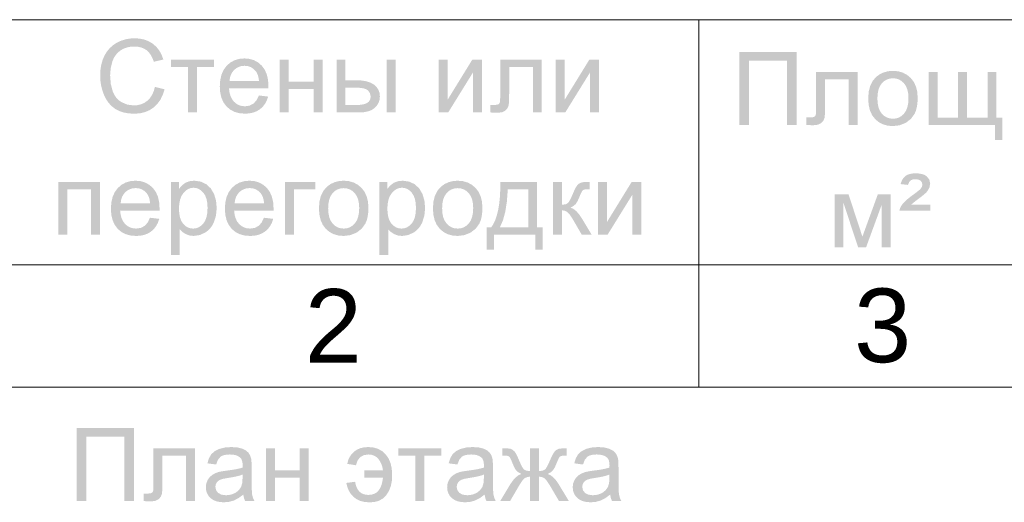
# Model space of a CAD drawing. Header units: millimetres. Extents: x 1527433 to 14789979, y -66543 to 11310.
# Tile 53 of 122: x 1959261 to 1963286, y -43444 to -41473. Entities that reach past the tile are written whole.
import ezdxf

# ---------------------------------------------------------------- set-up
doc = ezdxf.new("R2010")
doc.units = ezdxf.units.MM
doc.styles.get("Standard").update_dxf_attribs({"font": 'isocpeur.ttf', "height": 250})

msp = doc.modelspace()

# ---------------------------------------------------------------- hatches: boundary and pattern name
h = msp.add_hatch(color=7)
h.dxf.hatch_style = 2
h.paths.add_polyline_path([(1959813.723, -41747.157), (1959853.135, -41757.079), (1959845.693, -41779.949), (1959835.772, -41799.936), (1959823.369, -41817.028), (1959808.486, -41831.217), (1959791.475, -41842.358), (1959772.685, -41850.317), (1959752.118, -41855.091), (1959729.773, -41856.683), (1959706.798, -41855.462), (1959686.075, -41851.791), (1959667.606, -41845.661), (1959651.39, -41837.06), (1959637.201, -41826.166), (1959624.815, -41813.075), (1959614.237, -41797.783), (1959605.474, -41780.285), (1959598.569, -41761.339), (1959593.643, -41741.707), (1959590.692, -41721.381), (1959589.709, -41700.358), (1959590.816, -41677.859), (1959594.139, -41656.833), (1959599.685, -41637.285), (1959607.458, -41619.22), (1959617.288, -41602.941), (1959629.004, -41588.744), (1959642.611, -41576.625), (1959658.115, -41566.579), (1959674.941, -41558.693), (1959692.593, -41553.06), (1959711.073, -41549.68), (1959730.379, -41548.554), (1959751.824, -41549.979), (1959771.507, -41554.252), (1959789.422, -41561.367), (1959805.565, -41571.319), (1959819.631, -41583.876), (1959831.403, -41598.728), (1959840.881, -41615.874), (1959848.064, -41635.315), (1959809.258, -41644.465), (1959803.47, -41629.323), (1959796.525, -41616.388), (1959788.422, -41605.654), (1959779.162, -41597.116), (1959768.651, -41590.636), (1959756.879, -41586.002), (1959743.846, -41583.217), (1959729.552, -41582.288), (1959713.067, -41583.321), (1959698.002, -41586.415), (1959684.354, -41591.567), (1959672.116, -41598.77), (1959661.439, -41607.7), (1959652.479, -41618.041), (1959645.234, -41629.799), (1959639.704, -41642.977), (1959632.711, -41671.172), (1959630.389, -41700.193), (1959633.159, -41735.795), (1959641.468, -41766.559), (1959647.774, -41779.841), (1959655.614, -41791.33), (1959664.994, -41801.03), (1959675.919, -41808.948), (1959700.228, -41819.462), (1959726.521, -41822.949), (1959742.427, -41821.759), (1959757.072, -41818.188), (1959770.456, -41812.228), (1959782.579, -41803.877), (1959793.143, -41793.169), (1959801.851, -41780.147), (1959808.709, -41764.809)])
h = msp.add_hatch(color=7)
h.dxf.hatch_style = 2
h.paths.add_polyline_path([(1962202.888, -41604.425), (1962437.265, -41604.425), (1962437.265, -41902.412), (1962397.633, -41902.412), (1962397.633, -41639.593), (1962242.3, -41639.593), (1962242.3, -41902.412), (1962202.888, -41902.412)])
h = msp.add_hatch(color=7)
h.dxf.hatch_style = 2
h.paths.add_polyline_path([(1959879.298, -41635.756), (1960054.695, -41635.756), (1960054.695, -41666.018), (1959985.187, -41666.018), (1959985.187, -41851.612), (1959948.806, -41851.612), (1959948.806, -41666.018), (1959879.298, -41666.018)])
h = msp.add_hatch(color=7)
h.paths.add_polyline_path([(1960238.765, -41782.104), (1960276.579, -41786.789), (1960271.122, -41802.437), (1960263.77, -41816.224), (1960254.526, -41828.151), (1960243.395, -41838.217), (1960230.477, -41846.239), (1960215.869, -41851.956), (1960199.576, -41855.379), (1960181.604, -41856.518), (1960159.146, -41854.698), (1960139.147, -41849.235), (1960121.608, -41840.123), (1960106.529, -41827.358), (1960094.383, -41811.297), (1960085.72, -41792.301), (1960080.53, -41770.37), (1960078.803, -41745.503), (1960080.55, -41719.811), (1960085.796, -41697.148), (1960094.546, -41677.523), (1960106.804, -41660.947), (1960121.864, -41647.779), (1960139.016, -41638.374), (1960158.266, -41632.731), (1960179.62, -41630.85), (1960200.258, -41632.699), (1960218.928, -41638.237), (1960235.624, -41647.454), (1960250.341, -41660.34), (1960262.35, -41676.597), (1960270.929, -41695.845), (1960276.076, -41718.081), (1960277.791, -41743.298), (1960277.571, -41753.055), (1960116.561, -41753.055), (1960118.565, -41769.796), (1960122.59, -41784.46), (1960128.63, -41797.036), (1960136.68, -41807.515), (1960146.292, -41815.794), (1960157.02, -41821.702), (1960168.864, -41825.242), (1960181.825, -41826.421), (1960200.463, -41823.776), (1960216.165, -41815.838), (1960228.912, -41802.113)])
h.paths.add_polyline_path([(1960118.6, -41722.958), (1960239.151, -41722.958), (1960237.361, -41710.205), (1960234.466, -41699.146), (1960230.454, -41689.782), (1960225.316, -41682.113), (1960215.91, -41672.853), (1960205.224, -41666.238), (1960193.255, -41662.27), (1960180.006, -41660.947), (1960167.902, -41662.001), (1960156.806, -41665.163), (1960146.713, -41670.434), (1960137.617, -41677.814), (1960129.979, -41686.961), (1960124.264, -41697.533), (1960120.471, -41709.533)])
h = msp.add_hatch(color=7)
h.dxf.hatch_style = 2
h.paths.add_polyline_path([(1960324.23, -41635.756), (1960360.776, -41635.756), (1960360.776, -41725.604), (1960462.2, -41725.604), (1960462.2, -41635.756), (1960498.8, -41635.756), (1960498.8, -41851.612), (1960462.2, -41851.612), (1960462.2, -41755.866), (1960360.776, -41755.866), (1960360.776, -41851.612), (1960324.23, -41851.612)])
h = msp.add_hatch(color=7)
h.paths.add_polyline_path([(1960760.852, -41635.756), (1960797.453, -41635.756), (1960797.453, -41851.612), (1960760.852, -41851.612)])
h.paths.add_polyline_path([(1960556.186, -41635.756), (1960592.731, -41635.756), (1960592.731, -41720.092), (1960639.088, -41720.092), (1960660.441, -41721.196), (1960679.189, -41724.502), (1960695.333, -41729.998), (1960708.872, -41737.676), (1960719.588, -41747.309), (1960727.255, -41758.601), (1960731.863, -41771.557), (1960733.401, -41786.183), (1960732.121, -41799.215), (1960728.282, -41811.27), (1960721.89, -41822.343), (1960712.951, -41832.43), (1960701.21, -41840.822), (1960686.41, -41846.816), (1960668.551, -41850.413), (1960647.632, -41851.612), (1960556.186, -41851.612)])
h.paths.add_polyline_path([(1960592.731, -41821.516), (1960631.151, -41821.516), (1960647.274, -41820.987), (1960660.917, -41819.393), (1960672.079, -41816.725), (1960680.76, -41812.972), (1960687.24, -41808.114), (1960691.874, -41802.058), (1960694.659, -41794.802), (1960695.588, -41786.348), (1960692.832, -41773.119), (1960684.619, -41761.378), (1960677.457, -41756.594), (1960666.973, -41753.165), (1960653.171, -41751.1), (1960636.057, -41750.409), (1960592.731, -41750.409)])
h = msp.add_hatch(color=7)
h.dxf.hatch_style = 2
h.paths.add_polyline_path([(1960973.212, -41635.756), (1961009.813, -41635.756), (1961009.813, -41800.404), (1961111.236, -41635.756), (1961150.648, -41635.756), (1961150.648, -41851.612), (1961114.048, -41851.612), (1961114.048, -41688.011), (1961012.624, -41851.612), (1960973.212, -41851.612)])
h = msp.add_hatch(color=7)
h.dxf.hatch_style = 2
h.paths.add_polyline_path([(1961225.354, -41635.756), (1961395.294, -41635.756), (1961395.294, -41851.612), (1961358.914, -41851.612), (1961358.914, -41666.018), (1961261.955, -41666.018), (1961261.955, -41773.56), (1961261.801, -41790.768), (1961261.342, -41804.772), (1961260.583, -41815.573), (1961259.53, -41823.169), (1961254.934, -41834.407), (1961246.08, -41844.115), (1961232.651, -41850.813), (1961214.385, -41853.045), (1961200.619, -41852.632), (1961184.95, -41851.391), (1961184.95, -41820.909), (1961200.991, -41820.909), (1961210.706, -41820.33), (1961217.196, -41818.594), (1961221.255, -41815.576), (1961223.701, -41811.153), (1961224.424, -41807.193), (1961224.941, -41800.356), (1961225.251, -41790.635), (1961225.354, -41778.025)])
h = msp.add_hatch(color=7)
h.dxf.hatch_style = 2
h.paths.add_polyline_path([(1961451.836, -41635.756), (1961488.437, -41635.756), (1961488.437, -41800.404), (1961589.861, -41635.756), (1961629.273, -41635.756), (1961629.273, -41851.612), (1961592.672, -41851.612), (1961592.672, -41688.011), (1961491.248, -41851.612), (1961451.836, -41851.612)])
h = msp.add_hatch(color=7)
h.dxf.hatch_style = 2
h.paths.add_polyline_path([(1962517.017, -41686.556), (1962686.957, -41686.556), (1962686.957, -41902.412), (1962650.577, -41902.412), (1962650.577, -41716.818), (1962553.618, -41716.818), (1962553.618, -41824.36), (1962553.464, -41841.568), (1962553.005, -41855.572), (1962552.246, -41866.373), (1962551.192, -41873.969), (1962546.597, -41885.207), (1962537.743, -41894.915), (1962524.314, -41901.613), (1962506.048, -41903.845), (1962492.281, -41903.432), (1962476.613, -41902.191), (1962476.613, -41871.709), (1962492.653, -41871.709), (1962502.369, -41871.13), (1962508.859, -41869.394), (1962512.917, -41866.376), (1962515.363, -41861.953), (1962516.087, -41857.993), (1962516.604, -41851.156), (1962516.914, -41841.435), (1962517.017, -41828.825)])
h = msp.add_hatch(color=7)
h.paths.add_polyline_path([(1962729.884, -41794.484), (1962731.963, -41766.454), (1962738.208, -41742.305), (1962748.627, -41722.031), (1962763.233, -41705.628), (1962777.897, -41695.138), (1962794.101, -41687.645), (1962811.834, -41683.149), (1962831.087, -41681.65), (1962852.316, -41683.479), (1962871.519, -41688.961), (1962888.696, -41698.091), (1962903.848, -41710.865), (1962916.219, -41726.844), (1962925.056, -41745.598), (1962930.358, -41767.133), (1962932.125, -41791.452), (1962931.34, -41811.181), (1962928.99, -41828.687), (1962925.079, -41843.961), (1962919.612, -41856.992), (1962904.234, -41878.207), (1962883.232, -41894.089), (1962858.255, -41904.01), (1962831.087, -41907.318), (1962809.518, -41905.507), (1962790.118, -41900.069), (1962772.889, -41890.993), (1962757.831, -41878.269), (1962745.604, -41862.123), (1962736.871, -41842.784), (1962731.631, -41820.241)])
h.paths.add_polyline_path([(1962767.477, -41794.484), (1962768.604, -41813.926), (1962771.99, -41830.754), (1962777.639, -41844.977), (1962785.557, -41856.606), (1962795.167, -41865.641), (1962805.966, -41872.081), (1962817.943, -41875.938), (1962831.087, -41877.221), (1962844.12, -41875.929), (1962856.016, -41872.047), (1962866.775, -41865.571), (1962876.397, -41856.496), (1962884.323, -41844.764), (1962889.992, -41830.32), (1962893.396, -41813.157), (1962894.532, -41793.271), (1962893.395, -41774.471), (1962889.985, -41758.09), (1962884.3, -41744.127), (1962876.342, -41732.583), (1962866.69, -41723.571), (1962855.926, -41717.128), (1962844.057, -41713.258), (1962831.087, -41711.967), (1962817.943, -41713.257), (1962805.966, -41717.121), (1962795.167, -41723.548), (1962785.557, -41732.527), (1962777.639, -41744.092), (1962771.99, -41758.276), (1962768.604, -41775.075)])
h = msp.add_hatch(color=7)
h.dxf.hatch_style = 2
h.paths.add_polyline_path([(1962977.737, -41686.556), (1963014.338, -41686.556), (1963014.338, -41872.316), (1963097.682, -41872.316), (1963097.682, -41686.556), (1963134.227, -41686.556), (1963134.227, -41872.316), (1963217.792, -41872.316), (1963217.792, -41686.556), (1963254.172, -41686.556), (1963254.172, -41872.316), (1963278.37, -41872.316), (1963278.37, -41963.597), (1963248.053, -41963.597), (1963248.053, -41902.412), (1962977.737, -41902.412)])
h = msp.add_hatch(color=7)
h.dxf.hatch_style = 2
h.paths.add_polyline_path([(1962857.486, -42252.952), (1962860.463, -42241.376), (1962867.077, -42229.801), (1962874.486, -42220.84), (1962883.972, -42211.404), (1962895.525, -42201.492), (1962909.135, -42191.105), (1962922.281, -42181.422), (1962932.451, -42173.625), (1962939.645, -42167.719), (1962943.861, -42163.71), (1962949.518, -42155.29), (1962951.413, -42146.622), (1962949.635, -42137.734), (1962944.302, -42130.582), (1962935.504, -42125.869), (1962923.356, -42124.298), (1962911.657, -42125.497), (1962903.347, -42129.094), (1962897.311, -42136.08), (1962892.433, -42147.449), (1962861.785, -42144.197), (1962869.812, -42124.65), (1962882.18, -42111.014), (1962890.244, -42106.343), (1962899.888, -42103.001), (1962911.124, -42100.991), (1962923.963, -42100.32), (1962938.278, -42101.074), (1962950.552, -42103.331), (1962960.79, -42107.087), (1962968.997, -42112.337), (1962979.739, -42125.642), (1962983.328, -42141.551), (1962980.317, -42158.205), (1962971.312, -42173.908), (1962965.266, -42180.357), (1962956.305, -42188.294), (1962944.43, -42197.72), (1962929.64, -42208.634), (1962915.212, -42219.782), (1962905.662, -42228.368), (1962984.155, -42228.368), (1962984.155, -42252.952)])
h = msp.add_hatch(color=7)
h.dxf.hatch_style = 2
h.paths.add_polyline_path([(1959418.854, -42135.289), (1959589.18, -42135.289), (1959589.18, -42351.145), (1959552.579, -42351.145), (1959552.579, -42165.551), (1959455.4, -42165.551), (1959455.4, -42351.145), (1959418.854, -42351.145)])
h = msp.add_hatch(color=7)
h.paths.add_polyline_path([(1959793.573, -42281.637), (1959831.386, -42286.322), (1959825.93, -42301.97), (1959818.577, -42315.757), (1959809.333, -42327.684), (1959798.203, -42337.751), (1959785.285, -42345.773), (1959770.677, -42351.49), (1959754.384, -42354.912), (1959736.412, -42356.051), (1959713.953, -42354.231), (1959693.954, -42348.768), (1959676.415, -42339.657), (1959661.336, -42326.892), (1959649.19, -42310.831), (1959640.528, -42291.835), (1959635.338, -42269.903), (1959633.61, -42245.036), (1959635.357, -42219.345), (1959640.603, -42196.681), (1959649.353, -42177.056), (1959661.612, -42160.48), (1959676.671, -42147.313), (1959693.823, -42137.908), (1959713.074, -42132.265), (1959734.427, -42130.384), (1959755.066, -42132.232), (1959773.736, -42137.77), (1959790.432, -42146.987), (1959805.148, -42159.874), (1959817.158, -42176.13), (1959825.736, -42195.379), (1959830.883, -42217.614), (1959832.599, -42242.831), (1959832.378, -42252.588), (1959671.368, -42252.588), (1959673.372, -42269.329), (1959677.397, -42283.993), (1959683.437, -42296.57), (1959691.488, -42307.048), (1959701.099, -42315.327), (1959711.827, -42321.235), (1959723.672, -42324.776), (1959736.632, -42325.955), (1959755.27, -42323.309), (1959770.973, -42315.371), (1959783.72, -42301.646)])
h.paths.add_polyline_path([(1959673.408, -42222.492), (1959793.958, -42222.492), (1959792.169, -42209.738), (1959789.273, -42198.679), (1959785.261, -42189.315), (1959780.123, -42181.647), (1959770.718, -42172.386), (1959760.031, -42165.772), (1959748.063, -42161.803), (1959734.813, -42160.48), (1959722.71, -42161.534), (1959711.614, -42164.697), (1959701.521, -42169.968), (1959692.425, -42177.347), (1959684.787, -42186.494), (1959679.071, -42197.067), (1959675.278, -42209.066)])
h = msp.add_hatch(color=7)
h.paths.add_polyline_path([(1959878.817, -42433.883), (1959878.817, -42135.289), (1959912.166, -42135.289), (1959912.166, -42163.346), (1959924.665, -42148.953), (1959938.734, -42138.652), (1959955.161, -42132.451), (1959974.729, -42130.384), (1960000.732, -42133.966), (1960023.511, -42144.66), (1960042.073, -42161.81), (1960055.427, -42184.789), (1960063.516, -42211.957), (1960066.23, -42241.564), (1960063.254, -42273.066), (1960054.324, -42301.26), (1960047.699, -42313.756), (1960039.731, -42324.701), (1960030.419, -42334.096), (1960019.763, -42341.94), (1959996.502, -42352.51), (1959972.083, -42356.051), (1959954.754, -42354.115), (1959939.286, -42348.334), (1959926.029, -42339.563), (1959915.418, -42328.766), (1959915.418, -42433.883)])
h.paths.add_polyline_path([(1959911.945, -42244.43), (1959913, -42263.911), (1959916.162, -42280.679), (1959921.433, -42294.729), (1959928.813, -42306.056), (1959937.691, -42314.769), (1959947.457, -42320.987), (1959958.113, -42324.714), (1959969.658, -42325.955), (1959981.418, -42324.671), (1959992.306, -42320.815), (1960002.314, -42314.374), (1960011.44, -42305.339), (1960019.036, -42293.597), (1960024.462, -42279.033), (1960027.718, -42261.637), (1960028.803, -42241.398), (1960027.739, -42222.062), (1960024.552, -42205.314), (1960019.245, -42191.161), (1960011.826, -42179.607), (1960002.906, -42170.627), (1959993.181, -42164.201), (1959982.649, -42160.337), (1959971.311, -42159.047), (1959959.952, -42160.42), (1959949.269, -42164.531), (1959939.259, -42171.372), (1959929.915, -42180.93), (1959922.038, -42193.084), (1959916.424, -42207.719), (1959913.063, -42224.834)])
h = msp.add_hatch(color=7)
h.paths.add_polyline_path([(1960259.624, -42281.637), (1960297.437, -42286.322), (1960291.981, -42301.97), (1960284.628, -42315.757), (1960275.384, -42327.684), (1960264.254, -42337.751), (1960251.336, -42345.773), (1960236.727, -42351.49), (1960220.435, -42354.912), (1960202.463, -42356.051), (1960180.004, -42354.231), (1960160.005, -42348.768), (1960142.466, -42339.657), (1960127.387, -42326.892), (1960115.241, -42310.831), (1960106.579, -42291.835), (1960101.389, -42269.903), (1960099.661, -42245.036), (1960101.408, -42219.345), (1960106.654, -42196.681), (1960115.404, -42177.056), (1960127.663, -42160.48), (1960142.722, -42147.313), (1960159.874, -42137.908), (1960179.125, -42132.265), (1960200.478, -42130.384), (1960221.117, -42132.232), (1960239.787, -42137.77), (1960256.483, -42146.987), (1960271.199, -42159.874), (1960283.209, -42176.13), (1960291.787, -42195.379), (1960296.934, -42217.614), (1960298.65, -42242.831), (1960298.429, -42252.588), (1960137.419, -42252.588), (1960139.423, -42269.329), (1960143.448, -42283.993), (1960149.488, -42296.57), (1960157.539, -42307.048), (1960167.15, -42315.327), (1960177.878, -42321.235), (1960189.723, -42324.776), (1960202.683, -42325.955), (1960221.321, -42323.309), (1960237.024, -42315.371), (1960249.771, -42301.646)])
h.paths.add_polyline_path([(1960139.459, -42222.492), (1960260.009, -42222.492), (1960258.22, -42209.738), (1960255.324, -42198.679), (1960251.312, -42189.315), (1960246.174, -42181.647), (1960236.769, -42172.386), (1960226.082, -42165.772), (1960214.114, -42161.803), (1960200.864, -42160.48), (1960188.761, -42161.534), (1960177.665, -42164.697), (1960167.572, -42169.968), (1960158.476, -42177.347), (1960150.838, -42186.494), (1960145.122, -42197.067), (1960141.329, -42209.066)])
h = msp.add_hatch(color=7)
h.dxf.hatch_style = 2
h.paths.add_polyline_path([(1960345.089, -42135.289), (1960469.278, -42135.289), (1960469.278, -42165.551), (1960381.634, -42165.551), (1960381.634, -42351.145), (1960345.089, -42351.145)])
h = msp.add_hatch(color=7)
h.paths.add_polyline_path([(1960484.229, -42243.217), (1960486.308, -42215.187), (1960492.552, -42191.038), (1960502.972, -42170.764), (1960517.577, -42154.361), (1960532.241, -42143.871), (1960548.445, -42136.378), (1960566.179, -42131.882), (1960585.432, -42130.384), (1960606.66, -42132.212), (1960625.863, -42137.694), (1960643.041, -42146.824), (1960658.192, -42159.598), (1960670.563, -42175.577), (1960679.4, -42194.331), (1960684.702, -42215.866), (1960686.469, -42240.186), (1960685.685, -42259.914), (1960683.334, -42277.42), (1960679.423, -42292.694), (1960673.957, -42305.725), (1960658.578, -42326.94), (1960637.577, -42342.822), (1960612.6, -42352.744), (1960585.432, -42356.051), (1960563.862, -42354.241), (1960544.463, -42348.803), (1960527.234, -42339.727), (1960512.175, -42327.002), (1960499.949, -42310.857), (1960491.215, -42291.518), (1960485.975, -42268.975)])
h.paths.add_polyline_path([(1960521.821, -42243.217), (1960522.949, -42262.66), (1960526.335, -42279.487), (1960531.984, -42293.71), (1960539.901, -42305.339), (1960549.511, -42314.374), (1960560.31, -42320.815), (1960572.287, -42324.671), (1960585.432, -42325.955), (1960598.465, -42324.662), (1960610.36, -42320.78), (1960621.119, -42314.304), (1960630.742, -42305.229), (1960638.668, -42293.498), (1960644.336, -42279.053), (1960647.741, -42261.891), (1960648.877, -42242.005), (1960647.74, -42223.205), (1960644.329, -42206.823), (1960638.645, -42192.86), (1960630.687, -42181.316), (1960621.034, -42172.304), (1960610.271, -42165.861), (1960598.402, -42161.991), (1960585.432, -42160.7), (1960572.287, -42161.991), (1960560.31, -42165.854), (1960549.511, -42172.281), (1960539.901, -42181.261), (1960531.984, -42192.825), (1960526.335, -42207.009), (1960522.949, -42223.809)])
h = msp.add_hatch(color=7)
h.paths.add_polyline_path([(1960730.869, -42433.883), (1960730.869, -42135.289), (1960764.218, -42135.289), (1960764.218, -42163.346), (1960776.716, -42148.953), (1960790.786, -42138.652), (1960807.212, -42132.451), (1960826.781, -42130.384), (1960852.784, -42133.966), (1960875.563, -42144.66), (1960894.125, -42161.81), (1960907.478, -42184.789), (1960915.567, -42211.957), (1960918.282, -42241.564), (1960915.306, -42273.066), (1960906.376, -42301.26), (1960899.751, -42313.756), (1960891.783, -42324.701), (1960882.471, -42334.096), (1960871.815, -42341.94), (1960848.554, -42352.51), (1960824.135, -42356.051), (1960806.806, -42354.115), (1960791.337, -42348.334), (1960778.081, -42339.563), (1960767.47, -42328.766), (1960767.47, -42433.883)])
h.paths.add_polyline_path([(1960763.997, -42244.43), (1960765.051, -42263.911), (1960768.214, -42280.679), (1960773.485, -42294.729), (1960780.864, -42306.056), (1960789.742, -42314.769), (1960799.509, -42320.987), (1960810.165, -42324.714), (1960821.709, -42325.955), (1960833.47, -42324.671), (1960844.357, -42320.815), (1960854.366, -42314.374), (1960863.492, -42305.339), (1960871.088, -42293.597), (1960876.514, -42279.033), (1960879.77, -42261.637), (1960880.855, -42241.398), (1960879.791, -42222.062), (1960876.604, -42205.314), (1960871.297, -42191.161), (1960863.877, -42179.607), (1960854.958, -42170.627), (1960845.232, -42164.201), (1960834.701, -42160.337), (1960823.363, -42159.047), (1960812.004, -42160.42), (1960801.321, -42164.531), (1960791.311, -42171.372), (1960781.967, -42180.93), (1960774.09, -42193.084), (1960768.476, -42207.719), (1960765.115, -42224.834)])
h = msp.add_hatch(color=7)
h.paths.add_polyline_path([(1960950.28, -42243.217), (1960952.359, -42215.187), (1960958.603, -42191.038), (1960969.023, -42170.764), (1960983.628, -42154.361), (1960998.292, -42143.871), (1961014.496, -42136.378), (1961032.23, -42131.882), (1961051.483, -42130.384), (1961072.711, -42132.212), (1961091.914, -42137.694), (1961109.092, -42146.824), (1961124.243, -42159.598), (1961136.614, -42175.577), (1961145.451, -42194.331), (1961150.753, -42215.866), (1961152.52, -42240.186), (1961151.736, -42259.914), (1961149.385, -42277.42), (1961145.474, -42292.694), (1961140.008, -42305.725), (1961124.629, -42326.94), (1961103.628, -42342.822), (1961078.651, -42352.744), (1961051.483, -42356.051), (1961029.913, -42354.241), (1961010.514, -42348.803), (1960993.285, -42339.727), (1960978.226, -42327.002), (1960966, -42310.857), (1960957.266, -42291.518), (1960952.026, -42268.975)])
h.paths.add_polyline_path([(1960987.872, -42243.217), (1960989, -42262.66), (1960992.386, -42279.487), (1960998.035, -42293.71), (1961005.952, -42305.339), (1961015.562, -42314.374), (1961026.361, -42320.815), (1961038.338, -42324.671), (1961051.483, -42325.955), (1961064.515, -42324.662), (1961076.411, -42320.78), (1961087.17, -42314.304), (1961096.793, -42305.229), (1961104.719, -42293.498), (1961110.387, -42279.053), (1961113.792, -42261.891), (1961114.928, -42242.005), (1961113.791, -42223.205), (1961110.38, -42206.823), (1961104.696, -42192.86), (1961096.737, -42181.316), (1961087.085, -42172.304), (1961076.322, -42165.861), (1961064.453, -42161.991), (1961051.483, -42160.7), (1961038.338, -42161.991), (1961026.361, -42165.854), (1961015.562, -42172.281), (1961005.952, -42181.261), (1960998.035, -42192.825), (1960992.386, -42207.009), (1960989, -42223.809)])
h = msp.add_hatch(color=7)
h.paths.add_polyline_path([(1961225.749, -42135.289), (1961376.175, -42135.289), (1961376.175, -42321.049), (1961399.547, -42321.049), (1961399.547, -42412.33), (1961369.506, -42412.33), (1961369.506, -42351.145), (1961199.566, -42351.145), (1961199.566, -42412.33), (1961169.47, -42412.33), (1961169.47, -42321.049), (1961188.762, -42321.049), (1961197.787, -42306.68), (1961205.556, -42289.784), (1961212.068, -42270.359), (1961217.322, -42248.406), (1961221.318, -42223.923), (1961224.055, -42196.909), (1961225.532, -42167.365)])
h.paths.add_polyline_path([(1961256.286, -42165.551), (1961252.708, -42214.707), (1961246.102, -42257.005), (1961236.458, -42292.45), (1961223.764, -42321.049), (1961339.795, -42321.049), (1961339.795, -42165.551)])
h = msp.add_hatch(color=7)
h.dxf.hatch_style = 2
h.paths.add_polyline_path([(1961441.041, -42135.289), (1961477.642, -42135.289), (1961477.642, -42228.555), (1961492.483, -42226.894), (1961502.116, -42221.885), (1961506.012, -42216.935), (1961510.756, -42208.78), (1961516.347, -42197.422), (1961522.786, -42182.859), (1961527.903, -42171.139), (1961532.508, -42161.61), (1961536.607, -42154.272), (1961540.205, -42149.125), (1961547.405, -42142.317), (1961555.639, -42138.156), (1961567.049, -42136.02), (1961583.751, -42135.289), (1961591.082, -42135.289), (1961591.082, -42165.551), (1961580.884, -42165.386), (1961569.026, -42166.454), (1961562.419, -42169.63), (1961559.991, -42172.968), (1961557.01, -42178.518), (1961553.481, -42186.28), (1961549.41, -42196.254), (1961541.383, -42214.182), (1961534.141, -42225.578), (1961525.336, -42233.337), (1961512.809, -42240.351), (1961524.541, -42245.487), (1961536.174, -42254.524), (1961547.714, -42267.458), (1961559.166, -42284.283), (1961599.185, -42351.145), (1961558.946, -42351.145), (1961519.92, -42284.283), (1961508.661, -42267.615), (1961498.974, -42257.769), (1961489.176, -42252.933), (1961477.642, -42251.32), (1961477.642, -42351.145), (1961441.041, -42351.145)])
h = msp.add_hatch(color=7)
h.dxf.hatch_style = 2
h.paths.add_polyline_path([(1961624.832, -42135.289), (1961661.433, -42135.289), (1961661.433, -42299.937), (1961762.856, -42135.289), (1961802.268, -42135.289), (1961802.268, -42351.145), (1961765.667, -42351.145), (1961765.667, -42187.545), (1961664.244, -42351.145), (1961624.832, -42351.145)])
h = msp.add_hatch(color=7)
h.dxf.hatch_style = 2
h.paths.add_polyline_path([(1962592.509, -42186.089), (1962649.45, -42186.089), (1962706.17, -42358.84), (1962769.174, -42186.089), (1962821.815, -42186.089), (1962821.815, -42401.945), (1962785.214, -42401.945), (1962785.214, -42228.147), (1962721.384, -42401.945), (1962688.641, -42401.945), (1962628.283, -42219.824), (1962628.283, -42401.945), (1962592.509, -42401.945)])
h = msp.add_hatch(color=7)
h.dxf.hatch_style = 2
h.paths.add_polyline_path([(1959493.555, -43141.125), (1959727.932, -43141.125), (1959727.932, -43439.112), (1959688.299, -43439.112), (1959688.299, -43176.293), (1959532.967, -43176.293), (1959532.967, -43439.112), (1959493.555, -43439.112)])
h = msp.add_hatch(color=7)
h.dxf.hatch_style = 2
h.paths.add_polyline_path([(1959807.684, -43223.256), (1959977.623, -43223.256), (1959977.623, -43439.112), (1959941.243, -43439.112), (1959941.243, -43253.518), (1959844.284, -43253.518), (1959844.284, -43361.06), (1959844.13, -43378.268), (1959843.671, -43392.272), (1959842.912, -43403.073), (1959841.859, -43410.669), (1959837.263, -43421.907), (1959828.409, -43431.615), (1959814.98, -43438.313), (1959796.715, -43440.545), (1959782.948, -43440.132), (1959767.28, -43438.891), (1959767.28, -43408.409), (1959783.32, -43408.409), (1959793.035, -43407.83), (1959799.526, -43406.094), (1959803.584, -43403.076), (1959806.03, -43398.653), (1959806.754, -43394.693), (1959807.27, -43387.856), (1959807.58, -43378.135), (1959807.684, -43365.525)])
h = msp.add_hatch(color=7)
h.paths.add_polyline_path([(1960175.001, -43412.488), (1960155.061, -43427.24), (1960135.865, -43436.907), (1960116.352, -43442.24), (1960095.516, -43444.018), (1960078.763, -43442.933), (1960064.062, -43439.677), (1960051.418, -43434.251), (1960040.836, -43426.654), (1960032.484, -43417.363), (1960026.525, -43406.852), (1960022.953, -43395.122), (1960021.764, -43382.171), (1960023.555, -43367.041), (1960028.984, -43353.233), (1960037.301, -43341.45), (1960047.891, -43332.231), (1960060.293, -43325.272), (1960074.184, -43320.215), (1960087.696, -43317.417), (1960106.706, -43314.703), (1960127.399, -43311.933), (1960145.167, -43308.915), (1960160.02, -43305.649), (1960171.97, -43302.135), (1960172.121, -43295.975), (1960172.19, -43292.544), (1960171.54, -43282.208), (1960169.593, -43273.52), (1960166.353, -43266.476), (1960161.827, -43261.069), (1960153.952, -43255.643), (1960144.381, -43251.768), (1960133.116, -43249.442), (1960120.155, -43248.667), (1960108.064, -43249.235), (1960097.673, -43250.934), (1960088.987, -43253.76), (1960082.011, -43257.707), (1960071.304, -43270.247), (1960063.821, -43289.733), (1960028.047, -43284.827), (1960034.497, -43264.067), (1960044.088, -43247.73), (1960057.737, -43235.259), (1960076.389, -43226.012), (1960099.223, -43220.279), (1960125.447, -43218.35), (1960150.465, -43219.99), (1960170.316, -43224.855), (1960185.316, -43232.213), (1960195.727, -43241.226), (1960202.631, -43252.402), (1960207.137, -43266.141), (1960208.501, -43279.287), (1960208.956, -43299.875), (1960208.956, -43348.658), (1960209.101, -43371.851), (1960209.535, -43390.336), (1960210.258, -43404.119), (1960211.271, -43413.205), (1960214.744, -43426.448), (1960220.532, -43439.112), (1960182.333, -43439.112), (1960177.654, -43426.751)])
h.paths.add_polyline_path([(1960171.97, -43330.798), (1960160.765, -43334.703), (1960147.075, -43338.308), (1960130.895, -43341.604), (1960112.218, -43344.579), (1960092.953, -43348.058), (1960080.303, -43351.91), (1960071.986, -43356.953), (1960065.861, -43363.816), (1960062.044, -43372.084), (1960060.79, -43381.179), (1960063.559, -43394.629), (1960071.869, -43405.598), (1960085.512, -43412.915), (1960104.28, -43415.355), (1960124.255, -43413.039), (1960141.873, -43406.094), (1960156.143, -43395.139), (1960166.072, -43380.793), (1960170.488, -43365.449), (1960171.97, -43344.193)])
h = msp.add_hatch(color=7)
h.dxf.hatch_style = 2
h.paths.add_polyline_path([(1960267.412, -43223.256), (1960303.957, -43223.256), (1960303.957, -43313.104), (1960405.381, -43313.104), (1960405.381, -43223.256), (1960441.982, -43223.256), (1960441.982, -43439.112), (1960405.381, -43439.112), (1960405.381, -43343.366), (1960303.957, -43343.366), (1960303.957, -43439.112), (1960267.412, -43439.112)])
h = msp.add_hatch(color=7)
h.dxf.hatch_style = 2
h.paths.add_polyline_path([(1960669.679, -43313.49), (1960669.679, -43343.586), (1960745.912, -43343.586), (1960743.472, -43360.092), (1960739.628, -43374.385), (1960734.377, -43386.467), (1960727.722, -43396.338), (1960719.64, -43404.038), (1960710.117, -43409.532), (1960699.157, -43412.825), (1960686.766, -43413.921), (1960675.764, -43413.084), (1960665.952, -43410.571), (1960657.329, -43406.381), (1960649.897, -43400.513), (1960643.656, -43392.966), (1960638.606, -43383.737), (1960634.749, -43372.827), (1960632.086, -43360.233), (1960596.312, -43364.918), (1960600.269, -43381.836), (1960606.516, -43397.034), (1960615.047, -43410.505), (1960625.857, -43422.245), (1960638.725, -43431.786), (1960653.438, -43438.588), (1960670.002, -43442.662), (1960688.42, -43444.018), (1960710.072, -43443.158), (1960729.141, -43438.01), (1960745.626, -43428.561), (1960759.527, -43414.803), (1960770.451, -43397.668), (1960778.089, -43378.017), (1960782.44, -43355.853), (1960783.505, -43331.184), (1960781.862, -43306.288), (1960776.938, -43284.193), (1960768.738, -43264.909), (1960757.267, -43248.447), (1960742.972, -43235.279), (1960726.295, -43225.874), (1960707.231, -43220.231), (1960685.774, -43218.35), (1960668.526, -43219.558), (1960653.004, -43223.173), (1960639.219, -43229.187), (1960627.18, -43237.588), (1960617.104, -43247.88), (1960609.203, -43259.567), (1960603.484, -43272.64), (1960599.95, -43287.087), (1960635.558, -43292.764), (1960642.121, -43273.48), (1960652.88, -43259.698), (1960667.835, -43251.426), (1960686.987, -43248.667), (1960698.602, -43249.793), (1960709.132, -43253.166), (1960718.566, -43258.783), (1960726.895, -43266.637), (1960733.912, -43276.322), (1960739.421, -43287.355), (1960743.421, -43299.743), (1960745.912, -43313.49)])
h = msp.add_hatch(color=7)
h.dxf.hatch_style = 2
h.paths.add_polyline_path([(1960809.066, -43223.256), (1960984.463, -43223.256), (1960984.463, -43253.518), (1960914.954, -43253.518), (1960914.954, -43439.112), (1960878.574, -43439.112), (1960878.574, -43253.518), (1960809.066, -43253.518)])
h = msp.add_hatch(color=7)
h.paths.add_polyline_path([(1961161.588, -43412.488), (1961141.647, -43427.24), (1961122.451, -43436.907), (1961102.938, -43442.24), (1961082.102, -43444.018), (1961065.35, -43442.933), (1961050.649, -43439.677), (1961038.004, -43434.251), (1961027.422, -43426.654), (1961019.07, -43417.363), (1961013.111, -43406.852), (1961009.539, -43395.122), (1961008.35, -43382.171), (1961010.141, -43367.041), (1961015.571, -43353.233), (1961023.887, -43341.45), (1961034.477, -43332.231), (1961046.88, -43325.272), (1961060.77, -43320.215), (1961074.282, -43317.417), (1961093.292, -43314.703), (1961113.985, -43311.933), (1961131.753, -43308.915), (1961146.607, -43305.649), (1961158.556, -43302.135), (1961158.708, -43295.975), (1961158.776, -43292.544), (1961158.126, -43282.208), (1961156.179, -43273.52), (1961152.94, -43266.476), (1961148.414, -43261.069), (1961140.538, -43255.643), (1961130.968, -43251.768), (1961119.702, -43249.442), (1961106.742, -43248.667), (1961094.65, -43249.235), (1961084.259, -43250.934), (1961075.573, -43253.76), (1961068.598, -43257.707), (1961057.89, -43270.247), (1961050.407, -43289.733), (1961014.634, -43284.827), (1961021.083, -43264.067), (1961030.674, -43247.73), (1961044.324, -43235.259), (1961062.975, -43226.012), (1961085.809, -43220.279), (1961112.033, -43218.35), (1961137.052, -43219.99), (1961156.902, -43224.855), (1961171.902, -43232.213), (1961182.313, -43241.226), (1961189.217, -43252.402), (1961193.724, -43266.141), (1961195.088, -43279.287), (1961195.543, -43299.875), (1961195.543, -43348.658), (1961195.687, -43371.851), (1961196.121, -43390.336), (1961196.845, -43404.119), (1961197.858, -43413.205), (1961201.33, -43426.448), (1961207.118, -43439.112), (1961168.919, -43439.112), (1961164.24, -43426.751)])
h.paths.add_polyline_path([(1961158.556, -43330.798), (1961147.352, -43334.703), (1961133.662, -43338.308), (1961117.481, -43341.604), (1961098.804, -43344.579), (1961079.539, -43348.058), (1961066.889, -43351.91), (1961058.572, -43356.953), (1961052.447, -43363.816), (1961048.63, -43372.084), (1961047.376, -43381.179), (1961050.146, -43394.629), (1961058.455, -43405.598), (1961072.098, -43412.915), (1961090.867, -43415.355), (1961110.841, -43413.039), (1961128.46, -43406.094), (1961142.729, -43395.139), (1961152.658, -43380.793), (1961157.075, -43365.449), (1961158.556, -43344.193)])
h = msp.add_hatch(color=7)
h.dxf.hatch_style = 2
h.paths.add_polyline_path([(1961384.25, -43223.256), (1961384.25, -43316.522), (1961399.126, -43314.861), (1961408.835, -43309.852), (1961412.795, -43304.901), (1961417.571, -43296.747), (1961423.175, -43285.388), (1961429.615, -43270.826), (1961435.826, -43256.872), (1961441.721, -43245.684), (1961447.296, -43237.254), (1961452.546, -43231.579), (1961465.437, -43225.351), (1961484.241, -43223.256), (1961497.69, -43223.256), (1961497.69, -43253.518), (1961487.713, -43253.352), (1961475.724, -43254.42), (1961469.027, -43257.597), (1961466.599, -43260.935), (1961463.618, -43266.485), (1961460.09, -43274.247), (1961456.019, -43284.22), (1961448.164, -43302.149), (1961440.97, -43313.545), (1961432.116, -43321.303), (1961419.418, -43328.318), (1961431.242, -43333.453), (1961442.906, -43342.491), (1961454.416, -43355.425), (1961465.775, -43372.25), (1961506.014, -43439.112), (1961465.775, -43439.112), (1961426.529, -43372.25), (1961415.291, -43355.424), (1961405.582, -43345.626), (1961395.784, -43340.885), (1961384.25, -43339.287), (1961384.25, -43439.112), (1961346.878, -43439.112), (1961346.878, -43339.287), (1961335.468, -43340.851), (1961325.711, -43345.516), (1961316.003, -43355.307), (1961304.765, -43372.25), (1961265.574, -43439.112), (1961225.335, -43439.112), (1961265.353, -43372.25), (1961276.785, -43355.425), (1961288.346, -43342.491), (1961300.041, -43333.453), (1961311.876, -43328.318), (1961298.033, -43320.511), (1961289.111, -43312.002), (1961285.442, -43306.048), (1961280.966, -43297.029), (1961275.685, -43284.941), (1961269.598, -43269.779), (1961264.974, -43260.759), (1961260.062, -43255.998), (1961253.495, -43254.014), (1961244.407, -43253.352), (1961240.397, -43253.394), (1961233.658, -43253.518), (1961233.658, -43223.256), (1961238.729, -43223.256), (1961256.713, -43223.904), (1961268.495, -43225.792), (1961276.667, -43229.767), (1961283.929, -43236.595), (1961287.587, -43241.835), (1961291.777, -43249.287), (1961296.494, -43258.951), (1961301.733, -43270.826), (1961308.028, -43285.222), (1961313.522, -43296.492), (1961318.221, -43304.63), (1961322.128, -43309.631), (1961331.837, -43314.813), (1961346.878, -43316.522), (1961346.878, -43223.256)])
h = msp.add_hatch(color=7)
h.paths.add_polyline_path([(1961674.998, -43412.488), (1961655.058, -43427.24), (1961635.862, -43436.907), (1961616.349, -43442.24), (1961595.513, -43444.018), (1961578.76, -43442.933), (1961564.059, -43439.677), (1961551.415, -43434.251), (1961540.832, -43426.654), (1961532.481, -43417.363), (1961526.521, -43406.852), (1961522.95, -43395.122), (1961521.76, -43382.171), (1961523.552, -43367.041), (1961528.981, -43353.233), (1961537.298, -43341.45), (1961547.888, -43332.231), (1961560.29, -43325.272), (1961574.181, -43320.215), (1961587.693, -43317.417), (1961606.703, -43314.703), (1961627.396, -43311.933), (1961645.164, -43308.915), (1961660.017, -43305.649), (1961671.966, -43302.135), (1961672.118, -43295.975), (1961672.187, -43292.544), (1961671.537, -43282.208), (1961669.589, -43273.52), (1961666.35, -43266.476), (1961661.824, -43261.069), (1961653.949, -43255.643), (1961644.378, -43251.768), (1961633.113, -43249.442), (1961620.152, -43248.667), (1961608.061, -43249.235), (1961597.67, -43250.934), (1961588.984, -43253.76), (1961582.008, -43257.707), (1961571.301, -43270.247), (1961563.818, -43289.733), (1961528.044, -43284.827), (1961534.493, -43264.067), (1961544.085, -43247.73), (1961557.734, -43235.259), (1961576.386, -43226.012), (1961599.22, -43220.279), (1961625.444, -43218.35), (1961650.462, -43219.99), (1961670.313, -43224.855), (1961685.313, -43232.213), (1961695.724, -43241.226), (1961702.628, -43252.402), (1961707.134, -43266.141), (1961708.498, -43279.287), (1961708.953, -43299.875), (1961708.953, -43348.658), (1961709.098, -43371.851), (1961709.532, -43390.336), (1961710.255, -43404.119), (1961711.268, -43413.205), (1961714.741, -43426.448), (1961720.529, -43439.112), (1961682.329, -43439.112), (1961677.651, -43426.751)])
h.paths.add_polyline_path([(1961671.966, -43330.798), (1961660.762, -43334.703), (1961647.072, -43338.308), (1961630.891, -43341.604), (1961612.215, -43344.579), (1961592.95, -43348.058), (1961580.299, -43351.91), (1961571.983, -43356.953), (1961565.858, -43363.816), (1961562.04, -43372.084), (1961560.786, -43381.179), (1961563.556, -43394.629), (1961571.866, -43405.598), (1961585.508, -43412.915), (1961604.277, -43415.355), (1961624.252, -43413.039), (1961641.87, -43406.094), (1961656.14, -43395.139), (1961666.068, -43380.793), (1961670.485, -43365.449), (1961671.966, -43344.193)])

# ---------------------------------------------------------------- linework, layer by layer
at = {"color": 7, "lineweight": 0}
for points in [[(1959037.7, -41472.729), (1962037.017, -41472.729), (1962037.017, -42473.912), (1959037.7, -42473.912)], [(1962037.017, -41472.729), (1963537.733, -41472.729), (1963537.733, -42473.912), (1962037.017, -42473.912)], [(1959037.7, -42473.912), (1962037.017, -42473.912), (1962037.017, -42973.445), (1959037.7, -42973.445)], [(1962037.017, -42473.912), (1963537.733, -42473.912), (1963537.733, -42973.445), (1962037.017, -42973.445)]]:
    msp.add_lwpolyline(points, close=True, dxfattribs=at)

# ---------------------------------------------------------------- texts
at = {"color": 7, "char_height": 300.8551, "attachment_point": 1}
for s, insert in [('{\\fArial|b0|i0|c0;2}', (1960426.234, -42573.107)), ('{\\fArial|b0|i0|c0;3}', (1962672.017, -42570.99))]:
    msp.add_mtext(s, dxfattribs=dict(at, insert=insert))

doc.saveas('drawing.dxf')
